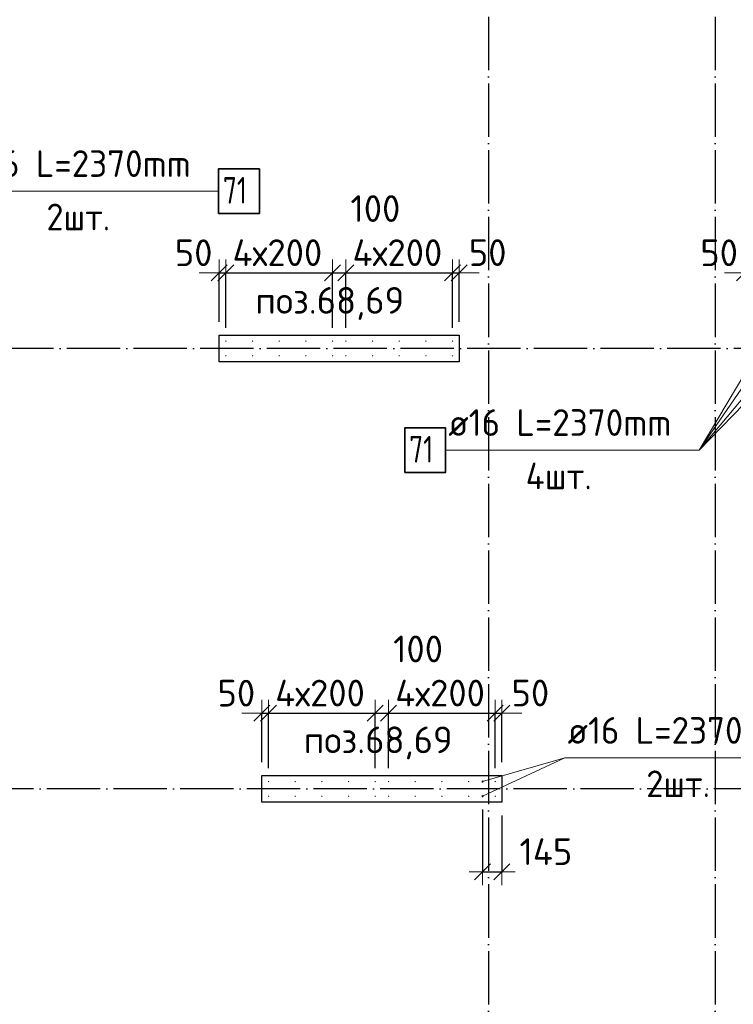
# Model space of a CAD drawing. Header units: millimetres. Extents: x 76517 to 124446, y -73423 to -21861.
# Tile 35 of 117: x 83184 to 88535, y -49814 to -42436. Entities that reach past the tile are written whole.
import ezdxf

# ---------------------------------------------------------------- set-up
doc = ezdxf.new("R2010")
doc.units = ezdxf.units.MM
doc.header["$PDMODE"] = 65
doc.linetypes.add('______11', pattern=[500, 400, -50, 0, -50])
doc.linetypes.add('______5', pattern=[1100, 800, -100, 100, -100])
for name, color, linetype, lineweight in [('Standard', 7, 'Continuous', 25), ('Арм.стержн. Выпуски', 180, 'Continuous', 35), ('Колонна (1)', 7, 'Continuous', 35), ('Размерная линия_ общее_1', 7, 'Continuous', 13)]:
    doc.layers.add(name, color=color, linetype=linetype, lineweight=lineweight)
doc.layers.add('Осевая линия_ общее', color=7, linetype='______5', lineweight=13, true_color=0xa0a0a0)
doc.styles.add('ISOCPEUR', font='ISOCPEUR')
doc.dimstyles.new('DIMSTYLE_10', dxfattribs={"dimtxt": 200, "dimasz": 200, "dimexe": 0, "dimexo": 0, "dimgap": 100, "dimtad": 2, "dimdec": 0, "dimrnd": 5, "dimzin": 12, "dimdsep": 46, "dimtxsty": 'ISOCPEUR', "dimblk1": 'ALL_ML_STRICH', "dimblk2": 'ALL_ML_STRICH', "dimsah": 1, "dimcen": 0, "dimclrd": 7, "dimclre": 256, "dimclrt": 7, "dimadec": 0, "dimazin": 0, "dimtfac": 1, "dimtdec": 0, "dimtix": 1, "dimtmove": 2, "dimatfit": 3, "dimfxl": 0, "dimtvp": 1.2, "dimtzin": 0, "dimlwd": 0, "dimlwe": -3, "dimarcsym": 0})
doc.dimstyles.new('DIMSTYLE_16', dxfattribs={"dimtxt": 200, "dimasz": 200, "dimexe": 0, "dimexo": 0, "dimgap": 100, "dimtad": 2, "dimdec": 0, "dimrnd": 5, "dimzin": 12, "dimdsep": 46, "dimtxsty": 'ISOCPEUR', "dimblk1": 'ALL_ML_STRICH', "dimblk2": 'ALL_ML_STRICH', "dimsah": 1, "dimcen": 0, "dimclrd": 7, "dimclre": 256, "dimclrt": 7, "dimadec": 0, "dimazin": 0, "dimtfac": 1, "dimtdec": 0, "dimtix": 1, "dimtmove": 2, "dimatfit": 3, "dimfxl": 0, "dimtzin": 0, "dimlwd": 0, "dimlwe": -3, "dimarcsym": 0})

# ---------------------------------------------------------------- blocks, each defined once
blk = doc.blocks.new('ALL_ML_STRICH')
at = {"color": 0, "linetype": 'ByBlock', "lineweight": -2}
for p, q in [((0, -0.5), (0, 0.5)), ((-1, 0), (0.5, 0)), ((-0.3, -0.3), (0.3, 0.3))]:
    blk.add_line(p, q, dxfattribs=at)
blk = doc.blocks.new('*D131')
at = {"layer": 'DEFPOINTS', "color": 7, "linetype": 'Continuous', "lineweight": 13, "transparency": 33554687}
for p in [(86655, -48255), (86800, -48300), (86655, -48821)]:
    blk.add_point(p, dxfattribs=at)
at = {"layer": 'Размерная линия_ общее_1', "color": 253, "linetype": 'Continuous', "lineweight": -2, "true_color": 0xa0a0a0, "transparency": 33554687}
for p, q in [((86655, -48355), (86655, -48821)), ((86800, -48400), (86800, -48821))]:
    blk.add_line(p, q, dxfattribs=at)
at = {"layer": 'Размерная линия_ общее_1', "color": 7, "linetype": 'Continuous', "lineweight": -2, "transparency": 33554687}
blk.add_line((86655, -48821), (86800, -48821), dxfattribs=at)
at = {"layer": 'Размерная линия_ общее_1', "color": 7, "linetype": 'Continuous', "lineweight": 13, "transparency": 33554687, "xscale": 200, "yscale": 200, "zscale": 200, "rotation": 180}
blk.add_blockref('ALL_ML_STRICH', (86655, -48821), dxfattribs=at)
at = {"layer": 'Размерная линия_ общее_1', "color": 7, "linetype": 'Continuous', "lineweight": 13, "transparency": 33554687, "xscale": 200, "yscale": 200, "zscale": 200}
blk.add_blockref('ALL_ML_STRICH', (86800, -48821), dxfattribs=at)
at = {"layer": 'Размерная линия_ общее_1', "color": 7, "linetype": 'Continuous', "lineweight": 13, "transparency": 33554687, "insert": (87129.9, -48670.4), "char_height": 200, "width": 600, "attachment_point": 5, "style": 'ISOCPEUR'}
blk.add_mtext('\\A1;{145}', dxfattribs=at)
blk = doc.blocks.new('*D410')
at = {"layer": 'DEFPOINTS', "color": 7, "linetype": 'Continuous', "lineweight": 13, "transparency": 33554687}
for p in [(84680, -44332.1), (84680, -44800), (84730, -44845)]:
    blk.add_point(p, dxfattribs=at)
at = {"layer": 'Размерная линия_ общее_1', "color": 253, "linetype": 'Continuous', "lineweight": -2, "true_color": 0xa0a0a0, "transparency": 33554687}
for p, q in [((84680, -44700), (84680, -44332.1)), ((84730, -44745), (84730, -44332.1))]:
    blk.add_line(p, q, dxfattribs=at)
at = {"layer": 'Размерная линия_ общее_1', "color": 7, "linetype": 'Continuous', "lineweight": -2, "transparency": 33554687}
blk.add_line((84680, -44332.1), (84730, -44332.1), dxfattribs=at)
at = {"layer": 'Размерная линия_ общее_1', "color": 7, "linetype": 'Continuous', "lineweight": 13, "transparency": 33554687, "xscale": 200, "yscale": 200, "zscale": 200}
blk.add_blockref('ALL_ML_STRICH', (84730, -44332.1), dxfattribs=at)
at = {"layer": 'Размерная линия_ общее_1', "color": 7, "linetype": 'Continuous', "lineweight": 13, "transparency": 33554687, "xscale": 200, "yscale": 200, "zscale": 200, "rotation": 180}
blk.add_blockref('ALL_ML_STRICH', (84680, -44332.1), dxfattribs=at)
at = {"layer": 'Размерная линия_ общее_1', "color": 7, "linetype": 'Continuous', "lineweight": 13, "transparency": 33554687, "insert": (84488.4, -44182.8), "char_height": 200, "width": 400, "attachment_point": 5, "style": 'ISOCPEUR'}
blk.add_mtext('\\A1;{50}', dxfattribs=at)
blk = doc.blocks.new('*D411')
at = {"layer": 'DEFPOINTS', "color": 7, "linetype": 'Continuous', "lineweight": 13, "transparency": 33554687}
for p in [(84730, -44332.1), (84730, -44845), (85530, -44845)]:
    blk.add_point(p, dxfattribs=at)
at = {"layer": 'Размерная линия_ общее_1', "color": 253, "linetype": 'Continuous', "lineweight": -2, "true_color": 0xa0a0a0, "transparency": 33554687}
for p, q in [((84730, -44745), (84730, -44332.1)), ((85530, -44745), (85530, -44332.1))]:
    blk.add_line(p, q, dxfattribs=at)
at = {"layer": 'Размерная линия_ общее_1', "color": 7, "linetype": 'Continuous', "lineweight": -2, "transparency": 33554687}
blk.add_line((84730, -44332.1), (85530, -44332.1), dxfattribs=at)
at = {"layer": 'Размерная линия_ общее_1', "color": 7, "linetype": 'Continuous', "lineweight": 13, "transparency": 33554687, "xscale": 200, "yscale": 200, "zscale": 200, "rotation": 180}
blk.add_blockref('ALL_ML_STRICH', (84730, -44332.1), dxfattribs=at)
at = {"layer": 'Размерная линия_ общее_1', "color": 7, "linetype": 'Continuous', "lineweight": 13, "transparency": 33554687, "xscale": 200, "yscale": 200, "zscale": 200}
blk.add_blockref('ALL_ML_STRICH', (85530, -44332.1), dxfattribs=at)
at = {"layer": 'Размерная линия_ общее_1', "color": 7, "linetype": 'Continuous', "lineweight": 13, "transparency": 33554687, "insert": (84780, -44082.1), "char_height": 200, "width": 10, "attachment_point": 1, "line_spacing_factor": 0.60241, "style": 'ISOCPEUR'}
blk.add_mtext('4х200', dxfattribs=at)
blk = doc.blocks.new('*D412')
at = {"layer": 'DEFPOINTS', "color": 7, "linetype": 'Continuous', "lineweight": 13, "transparency": 33554687}
for p in [(85530, -44332.1), (85530, -44845), (85630, -44845)]:
    blk.add_point(p, dxfattribs=at)
at = {"layer": 'Размерная линия_ общее_1', "color": 253, "linetype": 'Continuous', "lineweight": -2, "true_color": 0xa0a0a0, "transparency": 33554687}
for p, q in [((85530, -44745), (85530, -44332.1)), ((85630, -44745), (85630, -44332.1))]:
    blk.add_line(p, q, dxfattribs=at)
at = {"layer": 'Размерная линия_ общее_1', "color": 7, "linetype": 'Continuous', "lineweight": -2, "transparency": 33554687}
blk.add_line((85530, -44332.1), (85630, -44332.1), dxfattribs=at)
at = {"layer": 'Размерная линия_ общее_1', "color": 7, "linetype": 'Continuous', "lineweight": 13, "transparency": 33554687, "xscale": 200, "yscale": 200, "zscale": 200, "rotation": 180}
blk.add_blockref('ALL_ML_STRICH', (85530, -44332.1), dxfattribs=at)
at = {"layer": 'Размерная линия_ общее_1', "color": 7, "linetype": 'Continuous', "lineweight": 13, "transparency": 33554687, "xscale": 200, "yscale": 200, "zscale": 200}
blk.add_blockref('ALL_ML_STRICH', (85630, -44332.1), dxfattribs=at)
at = {"layer": 'Размерная линия_ общее_1', "color": 7, "linetype": 'Continuous', "lineweight": 13, "transparency": 33554687, "insert": (85851.1, -43851.5), "char_height": 200, "width": 600, "attachment_point": 5, "style": 'ISOCPEUR'}
blk.add_mtext('\\A1;{100}', dxfattribs=at)
blk = doc.blocks.new('*D413')
at = {"layer": 'DEFPOINTS', "color": 7, "linetype": 'Continuous', "lineweight": 13, "transparency": 33554687}
for p in [(85630, -44332.1), (85630, -44845), (86430, -44845)]:
    blk.add_point(p, dxfattribs=at)
at = {"layer": 'Размерная линия_ общее_1', "color": 253, "linetype": 'Continuous', "lineweight": -2, "true_color": 0xa0a0a0, "transparency": 33554687}
for p, q in [((85630, -44745), (85630, -44332.1)), ((86430, -44745), (86430, -44332.1))]:
    blk.add_line(p, q, dxfattribs=at)
at = {"layer": 'Размерная линия_ общее_1', "color": 7, "linetype": 'Continuous', "lineweight": -2, "transparency": 33554687}
blk.add_line((85630, -44332.1), (86430, -44332.1), dxfattribs=at)
at = {"layer": 'Размерная линия_ общее_1', "color": 7, "linetype": 'Continuous', "lineweight": 13, "transparency": 33554687, "xscale": 200, "yscale": 200, "zscale": 200, "rotation": 180}
blk.add_blockref('ALL_ML_STRICH', (85630, -44332.1), dxfattribs=at)
at = {"layer": 'Размерная линия_ общее_1', "color": 7, "linetype": 'Continuous', "lineweight": 13, "transparency": 33554687, "xscale": 200, "yscale": 200, "zscale": 200}
blk.add_blockref('ALL_ML_STRICH', (86430, -44332.1), dxfattribs=at)
at = {"layer": 'Размерная линия_ общее_1', "color": 7, "linetype": 'Continuous', "lineweight": 13, "transparency": 33554687, "insert": (85680, -44082.1), "char_height": 200, "width": 10, "attachment_point": 1, "line_spacing_factor": 0.60241, "style": 'ISOCPEUR'}
blk.add_mtext('4х200', dxfattribs=at)
blk = doc.blocks.new('*D414')
at = {"layer": 'DEFPOINTS', "color": 7, "linetype": 'Continuous', "lineweight": 13, "transparency": 33554687}
for p in [(86430, -44332.1), (86430, -44845), (86480, -44800)]:
    blk.add_point(p, dxfattribs=at)
at = {"layer": 'Размерная линия_ общее_1', "color": 253, "linetype": 'Continuous', "lineweight": -2, "true_color": 0xa0a0a0, "transparency": 33554687}
for p, q in [((86430, -44745), (86430, -44332.1)), ((86480, -44700), (86480, -44332.1))]:
    blk.add_line(p, q, dxfattribs=at)
at = {"layer": 'Размерная линия_ общее_1', "color": 7, "linetype": 'Continuous', "lineweight": -2, "transparency": 33554687}
blk.add_line((86430, -44332.1), (86480, -44332.1), dxfattribs=at)
at = {"layer": 'Размерная линия_ общее_1', "color": 7, "linetype": 'Continuous', "lineweight": 13, "transparency": 33554687, "xscale": 200, "yscale": 200, "zscale": 200}
blk.add_blockref('ALL_ML_STRICH', (86480, -44332.1), dxfattribs=at)
at = {"layer": 'Размерная линия_ общее_1', "color": 7, "linetype": 'Continuous', "lineweight": 13, "transparency": 33554687, "xscale": 200, "yscale": 200, "zscale": 200, "rotation": 180}
blk.add_blockref('ALL_ML_STRICH', (86430, -44332.1), dxfattribs=at)
at = {"layer": 'Размерная линия_ общее_1', "color": 7, "linetype": 'Continuous', "lineweight": 13, "transparency": 33554687, "insert": (86693, -44181.6), "char_height": 200, "width": 400, "attachment_point": 5, "style": 'ISOCPEUR'}
blk.add_mtext('\\A1;{50}', dxfattribs=at)
blk = doc.blocks.new('*D415')
at = {"layer": 'DEFPOINTS', "color": 7, "linetype": 'Continuous', "lineweight": 13, "transparency": 33554687}
for p in [(88620, -44332.1), (88620, -44800), (88670, -44845)]:
    blk.add_point(p, dxfattribs=at)
at = {"layer": 'Размерная линия_ общее_1', "color": 253, "linetype": 'Continuous', "lineweight": -2, "true_color": 0xa0a0a0, "transparency": 33554687}
for p, q in [((88620, -44700), (88620, -44332.1)), ((88670, -44745), (88670, -44332.1))]:
    blk.add_line(p, q, dxfattribs=at)
at = {"layer": 'Размерная линия_ общее_1', "color": 7, "linetype": 'Continuous', "lineweight": -2, "transparency": 33554687}
blk.add_line((88620, -44332.1), (88670, -44332.1), dxfattribs=at)
at = {"layer": 'Размерная линия_ общее_1', "color": 7, "linetype": 'Continuous', "lineweight": 13, "transparency": 33554687, "xscale": 200, "yscale": 200, "zscale": 200}
blk.add_blockref('ALL_ML_STRICH', (88670, -44332.1), dxfattribs=at)
at = {"layer": 'Размерная линия_ общее_1', "color": 7, "linetype": 'Continuous', "lineweight": 13, "transparency": 33554687, "xscale": 200, "yscale": 200, "zscale": 200, "rotation": 180}
blk.add_blockref('ALL_ML_STRICH', (88620, -44332.1), dxfattribs=at)
at = {"layer": 'Размерная линия_ общее_1', "color": 7, "linetype": 'Continuous', "lineweight": 13, "transparency": 33554687, "insert": (88428.4, -44182.8), "char_height": 200, "width": 400, "attachment_point": 5, "style": 'ISOCPEUR'}
blk.add_mtext('\\A1;{50}', dxfattribs=at)
blk = doc.blocks.new('*D420')
at = {"layer": 'DEFPOINTS', "color": 7, "linetype": 'Continuous', "lineweight": 13, "transparency": 33554687}
for p in [(85000, -47632.1), (85000, -48100), (85050, -48145)]:
    blk.add_point(p, dxfattribs=at)
at = {"layer": 'Размерная линия_ общее_1', "color": 253, "linetype": 'Continuous', "lineweight": -2, "true_color": 0xa0a0a0, "transparency": 33554687}
for p, q in [((85000, -48000), (85000, -47632.1)), ((85050, -48045), (85050, -47632.1))]:
    blk.add_line(p, q, dxfattribs=at)
at = {"layer": 'Размерная линия_ общее_1', "color": 7, "linetype": 'Continuous', "lineweight": -2, "transparency": 33554687}
blk.add_line((85000, -47632.1), (85050, -47632.1), dxfattribs=at)
at = {"layer": 'Размерная линия_ общее_1', "color": 7, "linetype": 'Continuous', "lineweight": 13, "transparency": 33554687, "xscale": 200, "yscale": 200, "zscale": 200}
blk.add_blockref('ALL_ML_STRICH', (85050, -47632.1), dxfattribs=at)
at = {"layer": 'Размерная линия_ общее_1', "color": 7, "linetype": 'Continuous', "lineweight": 13, "transparency": 33554687, "xscale": 200, "yscale": 200, "zscale": 200, "rotation": 180}
blk.add_blockref('ALL_ML_STRICH', (85000, -47632.1), dxfattribs=at)
at = {"layer": 'Размерная линия_ общее_1', "color": 7, "linetype": 'Continuous', "lineweight": 13, "transparency": 33554687, "insert": (84808.4, -47482.8), "char_height": 200, "width": 400, "attachment_point": 5, "style": 'ISOCPEUR'}
blk.add_mtext('\\A1;{50}', dxfattribs=at)
blk = doc.blocks.new('*D421')
at = {"layer": 'DEFPOINTS', "color": 7, "linetype": 'Continuous', "lineweight": 13, "transparency": 33554687}
for p in [(85050, -47632.1), (85050, -48145), (85850, -48145)]:
    blk.add_point(p, dxfattribs=at)
at = {"layer": 'Размерная линия_ общее_1', "color": 253, "linetype": 'Continuous', "lineweight": -2, "true_color": 0xa0a0a0, "transparency": 33554687}
for p, q in [((85050, -48045), (85050, -47632.1)), ((85850, -48045), (85850, -47632.1))]:
    blk.add_line(p, q, dxfattribs=at)
at = {"layer": 'Размерная линия_ общее_1', "color": 7, "linetype": 'Continuous', "lineweight": -2, "transparency": 33554687}
blk.add_line((85050, -47632.1), (85850, -47632.1), dxfattribs=at)
at = {"layer": 'Размерная линия_ общее_1', "color": 7, "linetype": 'Continuous', "lineweight": 13, "transparency": 33554687, "xscale": 200, "yscale": 200, "zscale": 200, "rotation": 180}
blk.add_blockref('ALL_ML_STRICH', (85050, -47632.1), dxfattribs=at)
at = {"layer": 'Размерная линия_ общее_1', "color": 7, "linetype": 'Continuous', "lineweight": 13, "transparency": 33554687, "xscale": 200, "yscale": 200, "zscale": 200}
blk.add_blockref('ALL_ML_STRICH', (85850, -47632.1), dxfattribs=at)
at = {"layer": 'Размерная линия_ общее_1', "color": 7, "linetype": 'Continuous', "lineweight": 13, "transparency": 33554687, "insert": (85100, -47382.1), "char_height": 200, "width": 10, "attachment_point": 1, "line_spacing_factor": 0.60241, "style": 'ISOCPEUR'}
blk.add_mtext('4х200', dxfattribs=at)
blk = doc.blocks.new('*D422')
at = {"layer": 'DEFPOINTS', "color": 7, "linetype": 'Continuous', "lineweight": 13, "transparency": 33554687}
for p in [(85850, -47632.1), (85850, -48145), (85950, -48145)]:
    blk.add_point(p, dxfattribs=at)
at = {"layer": 'Размерная линия_ общее_1', "color": 253, "linetype": 'Continuous', "lineweight": -2, "true_color": 0xa0a0a0, "transparency": 33554687}
for p, q in [((85850, -48045), (85850, -47632.1)), ((85950, -48045), (85950, -47632.1))]:
    blk.add_line(p, q, dxfattribs=at)
at = {"layer": 'Размерная линия_ общее_1', "color": 7, "linetype": 'Continuous', "lineweight": -2, "transparency": 33554687}
blk.add_line((85850, -47632.1), (85950, -47632.1), dxfattribs=at)
at = {"layer": 'Размерная линия_ общее_1', "color": 7, "linetype": 'Continuous', "lineweight": 13, "transparency": 33554687, "xscale": 200, "yscale": 200, "zscale": 200, "rotation": 180}
blk.add_blockref('ALL_ML_STRICH', (85850, -47632.1), dxfattribs=at)
at = {"layer": 'Размерная линия_ общее_1', "color": 7, "linetype": 'Continuous', "lineweight": 13, "transparency": 33554687, "xscale": 200, "yscale": 200, "zscale": 200}
blk.add_blockref('ALL_ML_STRICH', (85950, -47632.1), dxfattribs=at)
at = {"layer": 'Размерная линия_ общее_1', "color": 7, "linetype": 'Continuous', "lineweight": 13, "transparency": 33554687, "insert": (86171.1, -47151.5), "char_height": 200, "width": 600, "attachment_point": 5, "style": 'ISOCPEUR'}
blk.add_mtext('\\A1;{100}', dxfattribs=at)
blk = doc.blocks.new('*D423')
at = {"layer": 'DEFPOINTS', "color": 7, "linetype": 'Continuous', "lineweight": 13, "transparency": 33554687}
for p in [(85950, -47632.1), (85950, -48145), (86750, -48145)]:
    blk.add_point(p, dxfattribs=at)
at = {"layer": 'Размерная линия_ общее_1', "color": 253, "linetype": 'Continuous', "lineweight": -2, "true_color": 0xa0a0a0, "transparency": 33554687}
for p, q in [((85950, -48045), (85950, -47632.1)), ((86750, -48045), (86750, -47632.1))]:
    blk.add_line(p, q, dxfattribs=at)
at = {"layer": 'Размерная линия_ общее_1', "color": 7, "linetype": 'Continuous', "lineweight": -2, "transparency": 33554687}
blk.add_line((85950, -47632.1), (86750, -47632.1), dxfattribs=at)
at = {"layer": 'Размерная линия_ общее_1', "color": 7, "linetype": 'Continuous', "lineweight": 13, "transparency": 33554687, "xscale": 200, "yscale": 200, "zscale": 200, "rotation": 180}
blk.add_blockref('ALL_ML_STRICH', (85950, -47632.1), dxfattribs=at)
at = {"layer": 'Размерная линия_ общее_1', "color": 7, "linetype": 'Continuous', "lineweight": 13, "transparency": 33554687, "xscale": 200, "yscale": 200, "zscale": 200}
blk.add_blockref('ALL_ML_STRICH', (86750, -47632.1), dxfattribs=at)
at = {"layer": 'Размерная линия_ общее_1', "color": 7, "linetype": 'Continuous', "lineweight": 13, "transparency": 33554687, "insert": (86000, -47382.1), "char_height": 200, "width": 10, "attachment_point": 1, "line_spacing_factor": 0.60241, "style": 'ISOCPEUR'}
blk.add_mtext('4х200', dxfattribs=at)
blk = doc.blocks.new('*D424')
at = {"layer": 'DEFPOINTS', "color": 7, "linetype": 'Continuous', "lineweight": 13, "transparency": 33554687}
for p in [(86750, -47632.1), (86800, -48100), (86750, -48145)]:
    blk.add_point(p, dxfattribs=at)
at = {"layer": 'Размерная линия_ общее_1', "color": 253, "linetype": 'Continuous', "lineweight": -2, "true_color": 0xa0a0a0, "transparency": 33554687}
for p, q in [((86750, -48045), (86750, -47632.1)), ((86800, -48000), (86800, -47632.1))]:
    blk.add_line(p, q, dxfattribs=at)
at = {"layer": 'Размерная линия_ общее_1', "color": 7, "linetype": 'Continuous', "lineweight": -2, "transparency": 33554687}
blk.add_line((86750, -47632.1), (86800, -47632.1), dxfattribs=at)
at = {"layer": 'Размерная линия_ общее_1', "color": 7, "linetype": 'Continuous', "lineweight": 13, "transparency": 33554687, "xscale": 200, "yscale": 200, "zscale": 200}
blk.add_blockref('ALL_ML_STRICH', (86800, -47632.1), dxfattribs=at)
at = {"layer": 'Размерная линия_ общее_1', "color": 7, "linetype": 'Continuous', "lineweight": 13, "transparency": 33554687, "xscale": 200, "yscale": 200, "zscale": 200, "rotation": 180}
blk.add_blockref('ALL_ML_STRICH', (86750, -47632.1), dxfattribs=at)
at = {"layer": 'Размерная линия_ общее_1', "color": 7, "linetype": 'Continuous', "lineweight": 13, "transparency": 33554687, "insert": (87013, -47481.6), "char_height": 200, "width": 400, "attachment_point": 5, "style": 'ISOCPEUR'}
blk.add_mtext('\\A1;{50}', dxfattribs=at)

msp = doc.modelspace()

# ---------------------------------------------------------------- hatches: boundary and pattern name
at = {"layer": 'Арм.стержн. Выпуски', "linetype": 'Continuous', "lineweight": 35, "transparency": 33554687}
for color, points in [(4, [(84735, -44845), (84734.6, -44843.1), (84733.5, -44841.5), (84731.9, -44840.4), (84730, -44840), (84728.1, -44840.4), (84726.5, -44841.5), (84725.4, -44843.1), (84725, -44845), (84725.4, -44846.9), (84726.5, -44848.5), (84728.1, -44849.6), (84730, -44850), (84731.9, -44849.6), (84733.5, -44848.5), (84734.6, -44846.9)]), (4, [(84935, -44845), (84934.6, -44843.1), (84933.5, -44841.5), (84931.9, -44840.4), (84930, -44840), (84928.1, -44840.4), (84926.5, -44841.5), (84925.4, -44843.1), (84925, -44845), (84925.4, -44846.9), (84926.5, -44848.5), (84928.1, -44849.6), (84930, -44850), (84931.9, -44849.6), (84933.5, -44848.5), (84934.6, -44846.9)]), (4, [(85135, -44845), (85134.6, -44843.1), (85133.5, -44841.5), (85131.9, -44840.4), (85130, -44840), (85128.1, -44840.4), (85126.5, -44841.5), (85125.4, -44843.1), (85125, -44845), (85125.4, -44846.9), (85126.5, -44848.5), (85128.1, -44849.6), (85130, -44850), (85131.9, -44849.6), (85133.5, -44848.5), (85134.6, -44846.9)]), (4, [(85335, -44845), (85334.6, -44843.1), (85333.5, -44841.5), (85331.9, -44840.4), (85330, -44840), (85328.1, -44840.4), (85326.5, -44841.5), (85325.4, -44843.1), (85325, -44845), (85325.4, -44846.9), (85326.5, -44848.5), (85328.1, -44849.6), (85330, -44850), (85331.9, -44849.6), (85333.5, -44848.5), (85334.6, -44846.9)]), (4, [(85535, -44845), (85534.6, -44843.1), (85533.5, -44841.5), (85531.9, -44840.4), (85530, -44840), (85528.1, -44840.4), (85526.5, -44841.5), (85525.4, -44843.1), (85525, -44845), (85525.4, -44846.9), (85526.5, -44848.5), (85528.1, -44849.6), (85530, -44850), (85531.9, -44849.6), (85533.5, -44848.5), (85534.6, -44846.9)]), (4, [(85635, -44845), (85634.6, -44843.1), (85633.5, -44841.5), (85631.9, -44840.4), (85630, -44840), (85628.1, -44840.4), (85626.5, -44841.5), (85625.4, -44843.1), (85625, -44845), (85625.4, -44846.9), (85626.5, -44848.5), (85628.1, -44849.6), (85630, -44850), (85631.9, -44849.6), (85633.5, -44848.5), (85634.6, -44846.9)]), (4, [(85835, -44845), (85834.6, -44843.1), (85833.5, -44841.5), (85831.9, -44840.4), (85830, -44840), (85828.1, -44840.4), (85826.5, -44841.5), (85825.4, -44843.1), (85825, -44845), (85825.4, -44846.9), (85826.5, -44848.5), (85828.1, -44849.6), (85830, -44850), (85831.9, -44849.6), (85833.5, -44848.5), (85834.6, -44846.9)]), (4, [(86035, -44845), (86034.6, -44843.1), (86033.5, -44841.5), (86031.9, -44840.4), (86030, -44840), (86028.1, -44840.4), (86026.5, -44841.5), (86025.4, -44843.1), (86025, -44845), (86025.4, -44846.9), (86026.5, -44848.5), (86028.1, -44849.6), (86030, -44850), (86031.9, -44849.6), (86033.5, -44848.5), (86034.6, -44846.9)]), (4, [(86235, -44845), (86234.6, -44843.1), (86233.5, -44841.5), (86231.9, -44840.4), (86230, -44840), (86228.1, -44840.4), (86226.5, -44841.5), (86225.4, -44843.1), (86225, -44845), (86225.4, -44846.9), (86226.5, -44848.5), (86228.1, -44849.6), (86230, -44850), (86231.9, -44849.6), (86233.5, -44848.5), (86234.6, -44846.9)]), (4, [(86435, -44845), (86434.6, -44843.1), (86433.5, -44841.5), (86431.9, -44840.4), (86430, -44840), (86428.1, -44840.4), (86426.5, -44841.5), (86425.4, -44843.1), (86425, -44845), (86425.4, -44846.9), (86426.5, -44848.5), (86428.1, -44849.6), (86430, -44850), (86431.9, -44849.6), (86433.5, -44848.5), (86434.6, -44846.9)]), (4, [(84735, -44955), (84734.6, -44953.1), (84733.5, -44951.5), (84731.9, -44950.4), (84730, -44950), (84728.1, -44950.4), (84726.5, -44951.5), (84725.4, -44953.1), (84725, -44955), (84725.4, -44956.9), (84726.5, -44958.5), (84728.1, -44959.6), (84730, -44960), (84731.9, -44959.6), (84733.5, -44958.5), (84734.6, -44956.9)]), (4, [(84935, -44955), (84934.6, -44953.1), (84933.5, -44951.5), (84931.9, -44950.4), (84930, -44950), (84928.1, -44950.4), (84926.5, -44951.5), (84925.4, -44953.1), (84925, -44955), (84925.4, -44956.9), (84926.5, -44958.5), (84928.1, -44959.6), (84930, -44960), (84931.9, -44959.6), (84933.5, -44958.5), (84934.6, -44956.9)]), (4, [(85135, -44955), (85134.6, -44953.1), (85133.5, -44951.5), (85131.9, -44950.4), (85130, -44950), (85128.1, -44950.4), (85126.5, -44951.5), (85125.4, -44953.1), (85125, -44955), (85125.4, -44956.9), (85126.5, -44958.5), (85128.1, -44959.6), (85130, -44960), (85131.9, -44959.6), (85133.5, -44958.5), (85134.6, -44956.9)]), (4, [(85335, -44955), (85334.6, -44953.1), (85333.5, -44951.5), (85331.9, -44950.4), (85330, -44950), (85328.1, -44950.4), (85326.5, -44951.5), (85325.4, -44953.1), (85325, -44955), (85325.4, -44956.9), (85326.5, -44958.5), (85328.1, -44959.6), (85330, -44960), (85331.9, -44959.6), (85333.5, -44958.5), (85334.6, -44956.9)]), (4, [(85535, -44955), (85534.6, -44953.1), (85533.5, -44951.5), (85531.9, -44950.4), (85530, -44950), (85528.1, -44950.4), (85526.5, -44951.5), (85525.4, -44953.1), (85525, -44955), (85525.4, -44956.9), (85526.5, -44958.5), (85528.1, -44959.6), (85530, -44960), (85531.9, -44959.6), (85533.5, -44958.5), (85534.6, -44956.9)]), (4, [(85635, -44955), (85634.6, -44953.1), (85633.5, -44951.5), (85631.9, -44950.4), (85630, -44950), (85628.1, -44950.4), (85626.5, -44951.5), (85625.4, -44953.1), (85625, -44955), (85625.4, -44956.9), (85626.5, -44958.5), (85628.1, -44959.6), (85630, -44960), (85631.9, -44959.6), (85633.5, -44958.5), (85634.6, -44956.9)]), (4, [(85835, -44955), (85834.6, -44953.1), (85833.5, -44951.5), (85831.9, -44950.4), (85830, -44950), (85828.1, -44950.4), (85826.5, -44951.5), (85825.4, -44953.1), (85825, -44955), (85825.4, -44956.9), (85826.5, -44958.5), (85828.1, -44959.6), (85830, -44960), (85831.9, -44959.6), (85833.5, -44958.5), (85834.6, -44956.9)]), (4, [(86035, -44955), (86034.6, -44953.1), (86033.5, -44951.5), (86031.9, -44950.4), (86030, -44950), (86028.1, -44950.4), (86026.5, -44951.5), (86025.4, -44953.1), (86025, -44955), (86025.4, -44956.9), (86026.5, -44958.5), (86028.1, -44959.6), (86030, -44960), (86031.9, -44959.6), (86033.5, -44958.5), (86034.6, -44956.9)]), (4, [(86235, -44955), (86234.6, -44953.1), (86233.5, -44951.5), (86231.9, -44950.4), (86230, -44950), (86228.1, -44950.4), (86226.5, -44951.5), (86225.4, -44953.1), (86225, -44955), (86225.4, -44956.9), (86226.5, -44958.5), (86228.1, -44959.6), (86230, -44960), (86231.9, -44959.6), (86233.5, -44958.5), (86234.6, -44956.9)]), (4, [(86435, -44955), (86434.6, -44953.1), (86433.5, -44951.5), (86431.9, -44950.4), (86430, -44950), (86428.1, -44950.4), (86426.5, -44951.5), (86425.4, -44953.1), (86425, -44955), (86425.4, -44956.9), (86426.5, -44958.5), (86428.1, -44959.6), (86430, -44960), (86431.9, -44959.6), (86433.5, -44958.5), (86434.6, -44956.9)]), (4, [(85055, -48145), (85054.6, -48143.1), (85053.5, -48141.5), (85051.9, -48140.4), (85050, -48140), (85048.1, -48140.4), (85046.5, -48141.5), (85045.4, -48143.1), (85045, -48145), (85045.4, -48146.9), (85046.5, -48148.5), (85048.1, -48149.6), (85050, -48150), (85051.9, -48149.6), (85053.5, -48148.5), (85054.6, -48146.9)]), (4, [(85255, -48145), (85254.6, -48143.1), (85253.5, -48141.5), (85251.9, -48140.4), (85250, -48140), (85248.1, -48140.4), (85246.5, -48141.5), (85245.4, -48143.1), (85245, -48145), (85245.4, -48146.9), (85246.5, -48148.5), (85248.1, -48149.6), (85250, -48150), (85251.9, -48149.6), (85253.5, -48148.5), (85254.6, -48146.9)]), (4, [(85455, -48145), (85454.6, -48143.1), (85453.5, -48141.5), (85451.9, -48140.4), (85450, -48140), (85448.1, -48140.4), (85446.5, -48141.5), (85445.4, -48143.1), (85445, -48145), (85445.4, -48146.9), (85446.5, -48148.5), (85448.1, -48149.6), (85450, -48150), (85451.9, -48149.6), (85453.5, -48148.5), (85454.6, -48146.9)]), (4, [(85655, -48145), (85654.6, -48143.1), (85653.5, -48141.5), (85651.9, -48140.4), (85650, -48140), (85648.1, -48140.4), (85646.5, -48141.5), (85645.4, -48143.1), (85645, -48145), (85645.4, -48146.9), (85646.5, -48148.5), (85648.1, -48149.6), (85650, -48150), (85651.9, -48149.6), (85653.5, -48148.5), (85654.6, -48146.9)]), (4, [(85855, -48145), (85854.6, -48143.1), (85853.5, -48141.5), (85851.9, -48140.4), (85850, -48140), (85848.1, -48140.4), (85846.5, -48141.5), (85845.4, -48143.1), (85845, -48145), (85845.4, -48146.9), (85846.5, -48148.5), (85848.1, -48149.6), (85850, -48150), (85851.9, -48149.6), (85853.5, -48148.5), (85854.6, -48146.9)]), (4, [(85955, -48145), (85954.6, -48143.1), (85953.5, -48141.5), (85951.9, -48140.4), (85950, -48140), (85948.1, -48140.4), (85946.5, -48141.5), (85945.4, -48143.1), (85945, -48145), (85945.4, -48146.9), (85946.5, -48148.5), (85948.1, -48149.6), (85950, -48150), (85951.9, -48149.6), (85953.5, -48148.5), (85954.6, -48146.9)]), (4, [(86155, -48145), (86154.6, -48143.1), (86153.5, -48141.5), (86151.9, -48140.4), (86150, -48140), (86148.1, -48140.4), (86146.5, -48141.5), (86145.4, -48143.1), (86145, -48145), (86145.4, -48146.9), (86146.5, -48148.5), (86148.1, -48149.6), (86150, -48150), (86151.9, -48149.6), (86153.5, -48148.5), (86154.6, -48146.9)]), (4, [(86355, -48145), (86354.6, -48143.1), (86353.5, -48141.5), (86351.9, -48140.4), (86350, -48140), (86348.1, -48140.4), (86346.5, -48141.5), (86345.4, -48143.1), (86345, -48145), (86345.4, -48146.9), (86346.5, -48148.5), (86348.1, -48149.6), (86350, -48150), (86351.9, -48149.6), (86353.5, -48148.5), (86354.6, -48146.9)]), (4, [(86555, -48145), (86554.6, -48143.1), (86553.5, -48141.5), (86551.9, -48140.4), (86550, -48140), (86548.1, -48140.4), (86546.5, -48141.5), (86545.4, -48143.1), (86545, -48145), (86545.4, -48146.9), (86546.5, -48148.5), (86548.1, -48149.6), (86550, -48150), (86551.9, -48149.6), (86553.5, -48148.5), (86554.6, -48146.9)]), (7, [(86663, -48145), (86662.4, -48141.9), (86660.7, -48139.3), (86658.1, -48137.6), (86655, -48137), (86651.9, -48137.6), (86649.3, -48139.3), (86647.6, -48141.9), (86647, -48145), (86647.6, -48148.1), (86649.3, -48150.7), (86651.9, -48152.4), (86655, -48153), (86658.1, -48152.4), (86660.7, -48150.7), (86662.4, -48148.1)]), (4, [(86755, -48145), (86754.6, -48143.1), (86753.5, -48141.5), (86751.9, -48140.4), (86750, -48140), (86748.1, -48140.4), (86746.5, -48141.5), (86745.4, -48143.1), (86745, -48145), (86745.4, -48146.9), (86746.5, -48148.5), (86748.1, -48149.6), (86750, -48150), (86751.9, -48149.6), (86753.5, -48148.5), (86754.6, -48146.9)]), (4, [(85055, -48255), (85054.6, -48253.1), (85053.5, -48251.5), (85051.9, -48250.4), (85050, -48250), (85048.1, -48250.4), (85046.5, -48251.5), (85045.4, -48253.1), (85045, -48255), (85045.4, -48256.9), (85046.5, -48258.5), (85048.1, -48259.6), (85050, -48260), (85051.9, -48259.6), (85053.5, -48258.5), (85054.6, -48256.9)]), (4, [(85255, -48255), (85254.6, -48253.1), (85253.5, -48251.5), (85251.9, -48250.4), (85250, -48250), (85248.1, -48250.4), (85246.5, -48251.5), (85245.4, -48253.1), (85245, -48255), (85245.4, -48256.9), (85246.5, -48258.5), (85248.1, -48259.6), (85250, -48260), (85251.9, -48259.6), (85253.5, -48258.5), (85254.6, -48256.9)]), (4, [(85455, -48255), (85454.6, -48253.1), (85453.5, -48251.5), (85451.9, -48250.4), (85450, -48250), (85448.1, -48250.4), (85446.5, -48251.5), (85445.4, -48253.1), (85445, -48255), (85445.4, -48256.9), (85446.5, -48258.5), (85448.1, -48259.6), (85450, -48260), (85451.9, -48259.6), (85453.5, -48258.5), (85454.6, -48256.9)]), (4, [(85655, -48255), (85654.6, -48253.1), (85653.5, -48251.5), (85651.9, -48250.4), (85650, -48250), (85648.1, -48250.4), (85646.5, -48251.5), (85645.4, -48253.1), (85645, -48255), (85645.4, -48256.9), (85646.5, -48258.5), (85648.1, -48259.6), (85650, -48260), (85651.9, -48259.6), (85653.5, -48258.5), (85654.6, -48256.9)]), (4, [(85855, -48255), (85854.6, -48253.1), (85853.5, -48251.5), (85851.9, -48250.4), (85850, -48250), (85848.1, -48250.4), (85846.5, -48251.5), (85845.4, -48253.1), (85845, -48255), (85845.4, -48256.9), (85846.5, -48258.5), (85848.1, -48259.6), (85850, -48260), (85851.9, -48259.6), (85853.5, -48258.5), (85854.6, -48256.9)]), (4, [(85955, -48255), (85954.6, -48253.1), (85953.5, -48251.5), (85951.9, -48250.4), (85950, -48250), (85948.1, -48250.4), (85946.5, -48251.5), (85945.4, -48253.1), (85945, -48255), (85945.4, -48256.9), (85946.5, -48258.5), (85948.1, -48259.6), (85950, -48260), (85951.9, -48259.6), (85953.5, -48258.5), (85954.6, -48256.9)]), (4, [(86155, -48255), (86154.6, -48253.1), (86153.5, -48251.5), (86151.9, -48250.4), (86150, -48250), (86148.1, -48250.4), (86146.5, -48251.5), (86145.4, -48253.1), (86145, -48255), (86145.4, -48256.9), (86146.5, -48258.5), (86148.1, -48259.6), (86150, -48260), (86151.9, -48259.6), (86153.5, -48258.5), (86154.6, -48256.9)]), (4, [(86355, -48255), (86354.6, -48253.1), (86353.5, -48251.5), (86351.9, -48250.4), (86350, -48250), (86348.1, -48250.4), (86346.5, -48251.5), (86345.4, -48253.1), (86345, -48255), (86345.4, -48256.9), (86346.5, -48258.5), (86348.1, -48259.6), (86350, -48260), (86351.9, -48259.6), (86353.5, -48258.5), (86354.6, -48256.9)]), (4, [(86555, -48255), (86554.6, -48253.1), (86553.5, -48251.5), (86551.9, -48250.4), (86550, -48250), (86548.1, -48250.4), (86546.5, -48251.5), (86545.4, -48253.1), (86545, -48255), (86545.4, -48256.9), (86546.5, -48258.5), (86548.1, -48259.6), (86550, -48260), (86551.9, -48259.6), (86553.5, -48258.5), (86554.6, -48256.9)]), (7, [(86663, -48255), (86662.4, -48251.9), (86660.7, -48249.3), (86658.1, -48247.6), (86655, -48247), (86651.9, -48247.6), (86649.3, -48249.3), (86647.6, -48251.9), (86647, -48255), (86647.6, -48258.1), (86649.3, -48260.7), (86651.9, -48262.4), (86655, -48263), (86658.1, -48262.4), (86660.7, -48260.7), (86662.4, -48258.1)]), (4, [(86755, -48255), (86754.6, -48253.1), (86753.5, -48251.5), (86751.9, -48250.4), (86750, -48250), (86748.1, -48250.4), (86746.5, -48251.5), (86745.4, -48253.1), (86745, -48255), (86745.4, -48256.9), (86746.5, -48258.5), (86748.1, -48259.6), (86750, -48260), (86751.9, -48259.6), (86753.5, -48258.5), (86754.6, -48256.9)])]:
    msp.add_hatch(color=color, dxfattribs=at).paths.add_polyline_path(points)

# ---------------------------------------------------------------- linework, layer by layer
at = {"layer": 'Арм.стержн. Выпуски', "color": 7, "linetype": 'Continuous', "lineweight": 13, "transparency": 33554687}
for p, q in [((82774.5, -43721.4), (84674.5, -43721.4)), ((88277.7, -45661.6), (88965, -44845)), ((88277.7, -45661.6), (88765, -44845)), ((88277.7, -45661.6), (88965, -44955)), ((88277.7, -45661.6), (88765, -44955)), ((86377.7, -45661.6), (88277.7, -45661.6)), ((87272.2, -47968.6), (86655, -48255)), ((87272.2, -47968.6), (86655, -48145)), ((87272.2, -47968.6), (89172.2, -47968.6))]:
    msp.add_line(p, q, dxfattribs=at)
at = {"layer": 'Арм.стержн. Выпуски', "color": 7, "linetype": 'Continuous', "lineweight": 35, "transparency": 33554687}
for points in [[(84674.5, -43888.1), (84981.2, -43888.1), (84981.2, -43554.7), (84674.5, -43554.7), (84674.5, -43888.1)], [(86071, -45828.3), (86377.7, -45828.3), (86377.7, -45495), (86071, -45495), (86071, -45828.3)]]:
    msp.add_lwpolyline(points, dxfattribs=at)
at = {"layer": 'Колонна (1)', "color": 7, "lineweight": 25, "transparency": 33554687}
for p, q in [((84680, -45000), (84680, -44800)), ((84680, -44800), (86480, -44800)), ((86480, -44800), (86480, -45000)), ((86480, -45000), (84680, -45000)), ((85000, -48300), (85000, -48100)), ((85000, -48100), (86800, -48100)), ((86800, -48100), (86800, -48300)), ((86800, -48300), (85000, -48300))]:
    msp.add_line(p, q, dxfattribs=at)
at = {"layer": 'Колонна (1)', "color": 7, "linetype": 'Continuous', "lineweight": 25, "transparency": 33554687}
for p, q in [((84680, -45000), (84680, -44800)), ((84680, -44800), (86480, -44800)), ((86480, -44800), (86480, -45000)), ((86480, -45000), (84680, -45000)), ((85000, -48300), (85000, -48100)), ((85000, -48100), (86800, -48100)), ((86800, -48100), (86800, -48300)), ((86800, -48300), (85000, -48300))]:
    msp.add_line(p, q, dxfattribs=at)
at = {"layer": 'Осевая линия_ общее', "color": 253, "linetype": '______11', "lineweight": -3, "true_color": 0xa0a0a0, "transparency": 33554687}
for p, q in [((86700, -23410), (86700, -72827.9)), ((88400, -23410), (88400, -72827.9)), ((94940, -44900), (77142.2, -44900)), ((97790, -48200), (77142.2, -48200))]:
    msp.add_line(p, q, dxfattribs=at)

# ---------------------------------------------------------------- texts
at = {"layer": 'Standard', "color": 7, "linetype": 'Continuous', "lineweight": 13, "transparency": 33554687, "char_height": 200, "width": 1196.491, "attachment_point": 2, "style": 'ISOCPEUR'}
for insert in [(85509, -44439.6), (85872, -47732.6)]:
    msp.add_mtext('\\A1;{\\fISOCPEUR|i0|b0;\\H200.000000;\\W1.000000;\\C7;поз.68,69}\\P', dxfattribs=dict(at, insert=insert))
at = {"layer": 'Арм.стержн. Выпуски', "color": 7, "linetype": 'Continuous', "lineweight": 25, "transparency": 33554687, "char_height": 200, "attachment_point": 7, "style": 'ISOCPEUR'}
for s, insert, width in [('\\W0.96;ø16 L=2370mm ', (82794.5, -43614.7), 1955.018), ('\\W0.75;71', (84707.9, -43814.7), 314.854), ('\\W0.94;2шт. ', (83384.5, -44014.7), 774.191), ('\\W0.96;ø16 L=2370mm ', (86397.7, -45555), 1955.018), ('\\W0.75;71', (86104.3, -45755), 314.854), ('\\W0.95;4шт. ', (86977.7, -45955), 794.384), ('\\W0.96;ø16 L=2370mm ', (87292.2, -47861.9), 1955.018), ('\\W0.94;2шт. ', (87882.2, -48261.9), 774.191)]:
    msp.add_mtext(s, dxfattribs=dict(at, insert=insert, width=width))

# ---------------------------------------------------------------- dimensions: what is measured, and where the dimension line sits
at = {"layer": 'Размерная линия_ общее_1', "color": 7, "linetype": 'Continuous', "lineweight": 13, "transparency": 33554687}
for base, p1, p2, picture, middle in [((85630, -44332.1), (85530, -44745), (85630, -44745), '*D412', (85851.1, -43851.5)), ((84730, -44332.1), (84680, -44700), (84730, -44745), '*D410', (84488.4, -44182.8)), ((86480, -44332.1), (86430, -44745), (86480, -44700), '*D414', (86693, -44181.6)), ((88670, -44332.1), (88620, -44700), (88670, -44745), '*D415', (88428.4, -44182.8)), ((85950, -47632.1), (85850, -48045), (85950, -48045), '*D422', (86171.1, -47151.5)), ((85050, -47632.1), (85000, -48000), (85050, -48045), '*D420', (84808.4, -47482.8)), ((86800, -47632.1), (86750, -48045), (86800, -48000), '*D424', (87013, -47481.6)), ((86800, -48821), (86655, -48355), (86800, -48400), '*D131', (87129.9, -48670.4))]:
    dim = msp.add_linear_dim(base=base, p1=p1, p2=p2, dimstyle='DIMSTYLE_10', override={"dimpost": '<>', "dimclrd": 7, "dimclre": 253, "dimclrt": 7, "dimlwd": 0, "dimlwe": 65533}, dxfattribs=at)
    dim.commit()
    dim.dimension.update_dxf_attribs({"geometry": picture, "text_midpoint": middle, "dimtype": 160})
for base, p1, p2, picture, middle in [((85530, -44332.1), (84730, -44745), (85530, -44745), '*D411', (85130, -44232.1)), ((86430, -44332.1), (85630, -44745), (86430, -44745), '*D413', (86030, -44232.1)), ((85850, -47632.1), (85050, -48045), (85850, -48045), '*D421', (85450, -47532.1)), ((86750, -47632.1), (85950, -48045), (86750, -48045), '*D423', (86350, -47532.1))]:
    dim = msp.add_linear_dim(base=base, p1=p1, p2=p2, text='4х200', dimstyle='DIMSTYLE_16', override={"dimpost": '<>', "dimclrd": 7, "dimclre": 253, "dimclrt": 7, "dimlwd": 0, "dimlwe": 65533}, dxfattribs=at)
    dim.commit()
    dim.dimension.update_dxf_attribs({"geometry": picture, "text_midpoint": middle, "dimtype": 160})

doc.saveas('drawing.dxf')
